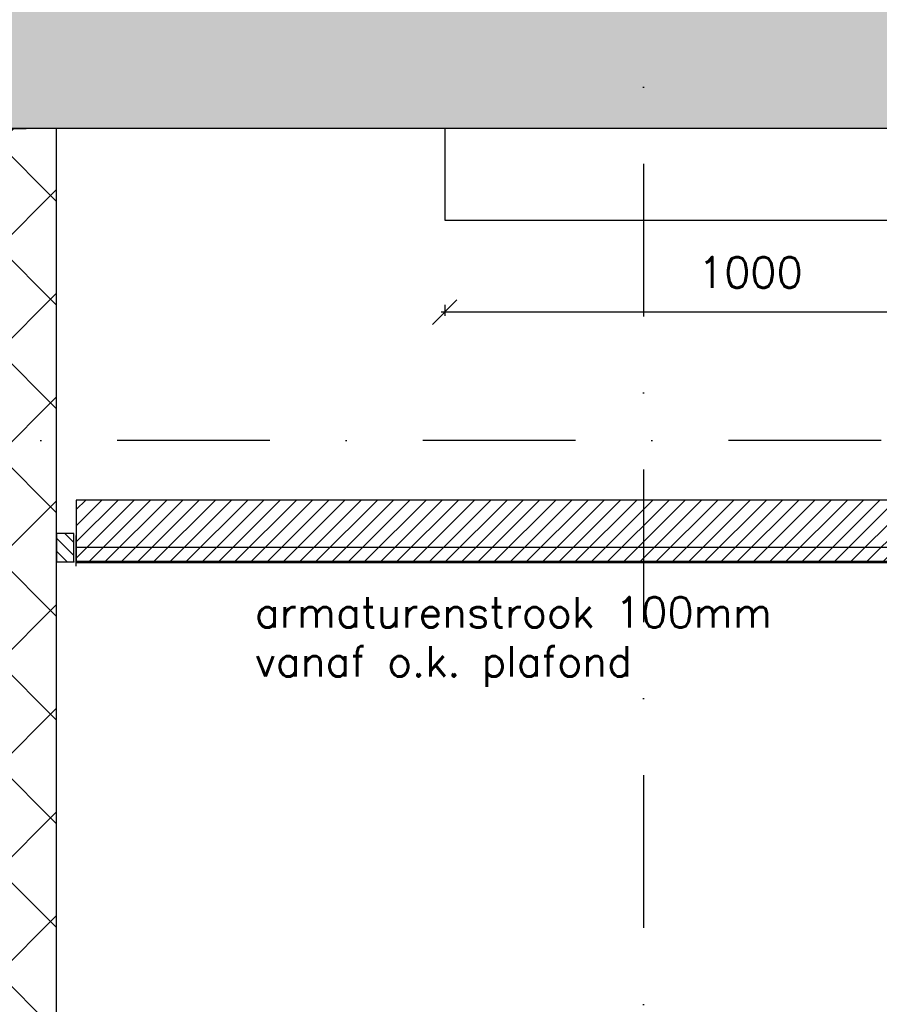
# Model space of a CAD drawing. Extents: x 0 to 316966, y 0 to 192112.
# Tile 28 of 54: x 164669 to 166075, y 97573 to 99184. Entities that reach past the tile are written whole.
import ezdxf

# ---------------------------------------------------------------- set-up
doc = ezdxf.new("R2010")
doc.units = 0
doc.header["$LTSCALE"] = 20
doc.header["$MEASUREMENT"] = 0
doc.header["$PDSIZE"] = -1
doc.linetypes.add('DASHDOT', pattern=[25, 12.5, -6.25, 0, -6.25])
doc.linetypes.add('DD1', pattern=[2.66667, 1.66667, -0.5, 0, -0.5])
doc.layers.get('0').update_dxf_attribs({"linetype": 'CONTINUOUS'})
doc.layers.get('DEFPOINTS').update_dxf_attribs({"linetype": 'CONTINUOUS'})
for name, color, linetype in [('A--01A1_ACEER', 1, 'CONTINUOUS'), ('A--A22--_F123-', 9, 'CONTINUOUS'), ('A--A23--_F--3-', 9, 'CONTINUOUS'), ('A--A25--_F--3-', 9, 'CONTINUOUS'), ('A--L21--_F-23-', 4, 'CONTINUOUS'), ('A--L22--', 3, 'CONTINUOUS'), ('A--L22--_F--3-', 7, 'CONTINUOUS'), ('A--L25--', 7, 'CONTINUOUS'), ('A--L25--_F-23-', 7, 'CONTINUOUS'), ('A--L28D1_KONSTRUKTIES', 1, 'CONTINUOUS'), ('A--L35-D2-_PLAFONDS', 2, 'CONTINUOUS'), ('A--L35-D4-_PLAFONDS', 4, 'CONTINUOUS'), ('A--L35D1_PLAFONDS', 1, 'CONTINUOUS'), ('A--M$1A-_F123-', 1, 'CONTINUOUS'), ('STRAMIEN', 8, 'DD1'), ('X--LR---_CP', 7, 'CONTINUOUS')]:
    doc.layers.add(name, color=color, linetype=linetype)
doc.styles.add('HIEMSTRA', font='romans.shx')
doc.dimstyles.get("Standard").update_dxf_attribs({"dimscale": 40, "dimtxt": 2.5, "dimasz": 2, "dimexe": 0.3, "dimexo": 0.3, "dimgap": 2, "dimtad": 1, "dimdec": 0, "dimzin": 0, "dimdsep": 46, "dimtxsty": 'HIEMSTRA', "dimblk1": 'OBLIQUE', "dimblk2": 'OBLIQUE', "dimsah": 1, "dimcen": 0.09, "dimdle": 0.3, "dimclrd": 1, "dimclre": 1, "dimclrt": 3, "dimadec": 0, "dimazin": 0, "dimtfac": 1, "dimtdec": 4, "dimtix": 1, "dimtmove": 2, "dimatfit": 3, "dimldrblk": 'OBLIQUE', "dimfxl": 0, "dimtvp": 625, "dimtolj": 1, "dimtzin": 0, "dimarcsym": 0})

# ---------------------------------------------------------------- blocks, each defined once
blk = doc.blocks.new('*U519')
at = {"layer": 'A--A22--_F123-', "linetype": 'Continuous'}
h = blk.add_hatch(dxfattribs=at)
h.set_pattern_fill('ALFAKRS', color=256, scale=120, style=0)
h.set_pattern_definition([(45, (-164679.2649012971, -95755.89793803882), (-84.85281374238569, 84.8528137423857), []), (135, (-164679.2649012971, -95755.89793803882), (-84.8528137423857, -84.85281374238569), [])])
h.paths.add_polyline_path([(0, 0), (-50, 0), (-50, 3250), (0, 3250), (50, 3250), (50, 0)])
at = {"layer": 'A--L22--_F--3-', "color": 3, "linetype": 'Continuous'}
for points in [[(0, 0), (-50, 0), (-50, 3250), (0, 3250)], [(0, 0), (50, 0), (50, 3250), (0, 3250)]]:
    blk.add_lwpolyline(points, dxfattribs=at)
blk = doc.blocks.new('_OBLIQUE')
at = {"color": 0, "linetype": 'ByBlock'}
blk.add_line((-0.5, -0.5), (0.5, 0.5), dxfattribs=at)
blk = doc.blocks.new('*D105')
at = {"color": 1, "linetype": 'ByBlock'}
for p, q in [((166370.2649012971, 95227.39636398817), (165358.2649012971, 95227.39636398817)), ((165364.2649012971, 95239.32737853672), (165364.2649012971, 95221.39636398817)), ((166364.2649012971, 95239.32737853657), (166364.2649012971, 95221.39636398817))]:
    blk.add_line(p, q, dxfattribs=at)
at = {"layer": 'DEFPOINTS', "color": 0, "linetype": 'ByBlock'}
for p in [(165364.2649012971, 95245.32737853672), (166364.2649012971, 95245.32737853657), (165364.2649012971, 95227.39636398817)]:
    blk.add_point(p, dxfattribs=at)
at = {"color": 1, "linetype": 'ByBlock', "xscale": 40, "yscale": 40, "zscale": 40, "rotation": 180}
blk.add_blockref('_OBLIQUE', (165364.2649012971, 95227.39636398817), dxfattribs=at)
at = {"color": 1, "linetype": 'ByBlock', "xscale": 40, "yscale": 40, "zscale": 40}
blk.add_blockref('_OBLIQUE', (166364.2649012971, 95227.39636398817), dxfattribs=at)
at = {"color": 2, "linetype": 'ByBlock', "insert": (165864.2649012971, 95292.39636398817), "char_height": 50, "attachment_point": 5, "style": 'HIEMSTRA'}
blk.add_mtext('\\A1;1000', dxfattribs=at)
blk = doc.blocks.new('Q020259-')
at = {"layer": 'A--A25--_F--3-'}
h = blk.add_hatch(dxfattribs=at)
h.set_pattern_fill('ALFALINE', color=256, scale=15, style=0, pattern_type=2)
h.set_pattern_definition([(45, (0, 0), (-10.60660171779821, 10.60660171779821), [])])
h.paths.add_polyline_path([(0, 0), (0, 46), (28, 46), (28, 0)])
at = {"layer": 'A--L25--_F-23-', "color": 2, "linetype": 'Continuous'}
blk.add_lwpolyline([(0, 0), (0, 46), (28, 46), (28, 0)], close=True, dxfattribs=at)
at = {"layer": 'X--LR---_CP'}
for p in [(0, 0), (0, 0), (28, 0)]:
    blk.add_point(p, dxfattribs=at)

msp = doc.modelspace()

# ---------------------------------------------------------------- hatches: boundary and pattern name
at = {"layer": 'A--01A1_ACEER', "linetype": 'Continuous'}
h = msp.add_hatch(dxfattribs=at)
h.set_pattern_fill('ANSI31', color=256, scale=150, style=0)
h.set_pattern_definition([(45, (5932.221754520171, 3352.225849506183), (-13.25825214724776, 13.25825214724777), [])])
h.paths.add_polyline_path([(164761.4866558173, 98298.12378754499), (172774.264901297, 98298.12486812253), (172774.264901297, 98398.12486812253), (164761.4866558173, 98398.12378754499)])
at = {"layer": 'A--A23--_F--3-'}
h = msp.add_hatch(dxfattribs=at)
h.set_pattern_fill('ALFABET', color=256, scale=20, angle=1, style=0, pattern_type=2)
h.set_pattern_definition([(134, (241576.9455579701, 3499.999999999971), (86.32077604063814, 83.35900445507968), []), (129, (241576.9455579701, 3499.999999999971), (-143.6492232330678, -10.04493226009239), [14.99999999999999, -164.9999999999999]), (184, (241576.9455579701, 3499.999999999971), (30.37155278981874, 149.9312053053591), [12, -132]), (78.54860000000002, (241564.97478976, 3499.162923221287), (-113.2777785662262, 139.8861835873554), [12.74803799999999, -140.2284223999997]), (132.8158, (241577.6436542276, 3539.993907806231), (-213.9934415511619, -29.37357608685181), [22.49999999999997, -247.4999999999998]), (82.36440000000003, (241559.8108690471, 3537.546098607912), (-183.5039301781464, 198.0563242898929), [19.12205759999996, -210.3425999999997]), (187.8158, (241577.6436542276, 3539.993907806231), (-183.503775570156, 198.0564676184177), [18, -198]), (158, (241557.4721762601, 3530.344478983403), (-120.7685617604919, -78.42802107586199), [15, -165]), (213, (241557.4721762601, 3530.344478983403), (-46.12453210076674, 145.8572078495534), [12, -132]), (107.5485999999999, (241547.4081336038, 3523.808804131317), (-166.8931450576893, 67.42905611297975), [12.748038, -140.2284224]), (141.5, (241576.9455579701, 3499.999999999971), (-1.269640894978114, 66.61107424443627), [0, -130.4, 0, -134, 0, -132.5]), (171.5, (241576.9455579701, 3499.999999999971), (-51.2292074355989, 79.78856751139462), [0, -76.39999999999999, 0, -127.4, 0, -50.5]), (211.5, (241621.5387651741, 3499.221622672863), (-106.8269538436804, -2.646990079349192), [0, -49.99999999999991, 0, -155.9999999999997, 0, -206.9999999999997]), (221.5, (241641.5357190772, 3498.872574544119), (-116.2700548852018, 22.05354758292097), [0, -64.99999999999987, 0, -103.5999999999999, 0, -146.9999999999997]), (221.5, (241641.5357190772, 3498.872574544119), (-116.2700548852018, 22.05354758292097), [0, -64.99999999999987, 0, -103.5999999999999, 0, -146.9999999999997])])
h.paths.add_polyline_path([(168853.9226446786, 99005.89793803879), (159025.2435799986, 99005.89793803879), (159025.2962468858, 99255.89793803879), (168853.9226446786, 99255.89793803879)])

# ---------------------------------------------------------------- linework, layer by layer
at = {"layer": 'A--L21--_F-23-', "linetype": 'Continuous'}
msp.add_lwpolyline([(168853.9226446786, 99005.89793803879), (159025.2435799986, 99005.89793803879), (159025.2962468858, 99255.89793803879), (168853.9226446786, 99255.89793803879)], close=True, dxfattribs=at)
at = {"layer": 'A--L28D1_KONSTRUKTIES'}
msp.add_lwpolyline([(165364.2649012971, 99005.89793803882), (165364.2649012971, 98855.89793803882), (167364.2649012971, 98855.89793803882), (167364.2649012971, 99005.89793803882)], dxfattribs=at)
at = {"layer": 'A--L35-D2-_PLAFONDS'}
msp.add_lwpolyline([(167122.5989267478, 98320.8979380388), (164761.4866558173, 98320.89793803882), (164761.4866558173, 98295.89793803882), (167122.5989267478, 98295.89793803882)], close=True, dxfattribs=at)
at = {"layer": 'A--L35-D4-_PLAFONDS'}
msp.add_line((164761.4866558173, 98290.33434037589), (164761.4866558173, 98340.33434037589), dxfattribs=at)
at = {"layer": 'A--L35D1_PLAFONDS', "linetype": 'Continuous'}
msp.add_lwpolyline([(164761.4866558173, 98298.12378754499), (172774.264901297, 98298.12486812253), (172774.264901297, 98398.12486812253), (164761.4866558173, 98398.12378754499)], close=True, dxfattribs=at)
at = {"layer": 'STRAMIEN', "linetype": 'DASHDOT'}
for p, q in [((165689.2649012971, 109950.7161111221), (165689.2649012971, 90560.26999308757)), ((189082.969447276, 98495.89793803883), (152098.7249153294, 98495.89793803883))]:
    msp.add_line(p, q, dxfattribs=at)

# ---------------------------------------------------------------- block references
at = {"layer": 'A--L22--'}
msp.add_blockref('*U519', (164679.2649012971, 95755.89793803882), dxfattribs=at)
at = {"layer": 'A--L25--', "xscale": -1}
msp.add_blockref('Q020259-', (164757.2649012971, 98297.3480923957), dxfattribs=at)

# ---------------------------------------------------------------- texts
at = {"layer": 'A--01A1_ACEER', "linetype": 'Continuous', "style": 'HIEMSTRA'}
for s, p in [('armaturenstrook 100mm ', (165053.6379005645, 98189.52574204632)), ('vanaf o.k. plafond', (165053.6379005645, 98109.33942868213))]:
    msp.add_text(s, height=50, dxfattribs=at).set_placement(p)

# ---------------------------------------------------------------- dimensions: what is measured, and where the dimension line sits
at = {"layer": 'A--M$1A-_F123-'}
dim = msp.add_linear_dim(base=(165364.2649012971, 98705.64700686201), p1=(166364.2649012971, 98723.57802141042), p2=(165364.2649012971, 98723.57802141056), dimstyle='Standard', override={"dimscale": 20, "dimclrt": 2}, dxfattribs=at)
dim.commit()
dim.dimension.update_dxf_attribs({"geometry": '*D105', "text_midpoint": (165864.2649012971, 98770.64700686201), "insert": (0, 3478.250642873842)})

doc.saveas('drawing.dxf')
